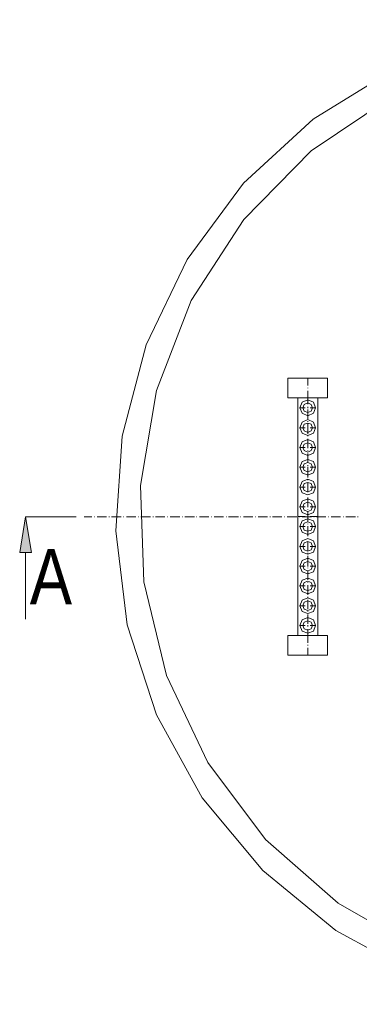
# Model space of a CAD drawing. Extents: x -23500 to 2637, y 21242 to 29547.
# Tile 82 of 121: x -6785 to -6248, y 24076 to 25631. Entities that reach past the tile are written whole.
import ezdxf

# ---------------------------------------------------------------- set-up
doc = ezdxf.new("R2010")
doc.units = 0
doc.header["$LTSCALE"] = 25
doc.layers.get('0').update_dxf_attribs({"linetype": 'CONTINUOUS', "lineweight": 13})
doc.styles.get("Standard").update_dxf_attribs({"font": 'ARIAL.TTF', "height": 50})

msp = doc.modelspace()

# ---------------------------------------------------------------- hatches: boundary and pattern name
h = msp.add_hatch(color=7)
h.dxf.hatch_style = 2
h.paths.add_polyline_path([(-6784.577, 24789.324), (-6775.166, 24845.346), (-6765.743, 24789.324)])

# ---------------------------------------------------------------- linework, layer by layer
at = {"color": 7, "lineweight": 9}
msp.add_lwpolyline([(-6784.577, 24789.324), (-6775.166, 24845.346), (-6765.743, 24789.324)], close=True, dxfattribs=at)
for points, knots in [([(-5907.182, 25630.54), (-5907.182, 25630.54), (-6054.407, 25605.261), (-6054.407, 25605.261), (-6054.407, 25605.261), (-6193.697, 25551.724), (-6193.697, 25551.724), (-6193.697, 25551.724), (-6321.092, 25473.4), (-6321.092, 25473.4), (-6321.092, 25473.4), (-6431.141, 25372.282), (-6431.141, 25372.282), (-6431.141, 25372.282), (-6519.872, 25251.825), (-6519.872, 25251.825), (-6519.872, 25251.825), (-6584.812, 25116.988), (-6584.812, 25116.988), (-6584.812, 25116.988), (-6622.479, 24972.74), (-6622.479, 24972.74), (-6622.479, 24972.74), (-6632.886, 24823.535), (-6632.886, 24823.535), (-6632.886, 24823.535), (-6614.557, 24674.822), (-6614.557, 24674.822), (-6614.557, 24674.822), (-6568.451, 24532.554), (-6568.451, 24532.554), (-6568.451, 24532.554), (-6496.069, 24401.691), (-6496.069, 24401.691), (-6496.069, 24401.691), (-6400.4, 24286.684), (-6400.4, 24286.684), (-6400.4, 24286.684), (-6284.901, 24192.011), (-6284.901, 24192.011), (-6284.901, 24192.011), (-6153.545, 24120.625), (-6153.545, 24120.625), (-6153.545, 24120.625), (-6011.278, 24075.515), (-6011.278, 24075.515)], [0, 0, 0, 0, 1, 1, 1, 2, 2, 2, 3, 3, 3, 4, 4, 4, 5, 5, 5, 6, 6, 6, 7, 7, 7, 8, 8, 8, 9, 9, 9, 10, 10, 10, 11, 11, 11, 12, 12, 12, 13, 13, 13, 14, 14, 14, 15, 15, 15, 15]), ([(-5907.182, 25593.365), (-5907.182, 25593.365), (-6056.387, 25565.108), (-6056.387, 25565.108), (-6056.387, 25565.108), (-6197.671, 25508.103), (-6197.671, 25508.103), (-6197.671, 25508.103), (-6324.069, 25423.333), (-6324.069, 25423.333), (-6324.069, 25423.333), (-6430.649, 25314.785), (-6430.649, 25314.785), (-6430.649, 25314.785), (-6513.426, 25186.885), (-6513.426, 25186.885), (-6513.426, 25186.885), (-6568.451, 25045.11), (-6568.451, 25045.11), (-6568.451, 25045.11), (-6593.731, 24894.908), (-6593.731, 24894.908), (-6593.731, 24894.908), (-6588.281, 24742.739), (-6588.281, 24742.739), (-6588.281, 24742.739), (-6552.582, 24595.009), (-6552.582, 24595.009), (-6552.582, 24595.009), (-6487.15, 24457.207), (-6487.15, 24457.207), (-6487.15, 24457.207), (-6395.947, 24335.754), (-6395.947, 24335.754), (-6395.947, 24335.754), (-6281.431, 24235.128), (-6281.431, 24235.128), (-6281.431, 24235.128), (-6149.571, 24159.781), (-6149.571, 24159.781), (-6149.571, 24159.781), (-6004.832, 24112.199), (-6004.832, 24112.199)], [0, 0, 0, 0, 1, 1, 1, 2, 2, 2, 3, 3, 3, 4, 4, 4, 5, 5, 5, 6, 6, 6, 7, 7, 7, 8, 8, 8, 9, 9, 9, 10, 10, 10, 11, 11, 11, 12, 12, 12, 13, 13, 13, 14, 14, 14, 14]), ([(-6298.285, 25064.448), (-6298.285, 25064.448), (-6360.747, 25064.448), (-6360.747, 25064.448), (-6360.747, 25064.448), (-6360.747, 25033.217), (-6360.747, 25033.217), (-6360.747, 25033.217), (-6298.285, 25033.217), (-6298.285, 25033.217), (-6298.285, 25033.217), (-6298.285, 25064.448), (-6298.285, 25064.448)], [0, 0, 0, 0, 1, 1, 1, 2, 2, 2, 3, 3, 3, 4, 4, 4, 4]), ([(-6313.662, 25033.215), (-6313.662, 25033.215), (-6344.893, 25033.215), (-6344.893, 25033.215), (-6344.893, 25033.215), (-6344.893, 24657.969), (-6344.893, 24657.969), (-6344.893, 24657.969), (-6313.662, 24657.969), (-6313.662, 24657.969), (-6313.662, 24657.969), (-6313.662, 25033.215), (-6313.662, 25033.215)], [0, 0, 0, 0, 1, 1, 1, 2, 2, 2, 3, 3, 3, 4, 4, 4, 4]), ([(-6329.518, 25004.958), (-6329.518, 25004.958), (-6338.449, 25008.919), (-6338.449, 25008.919), (-6338.449, 25008.919), (-6341.906, 25017.345), (-6341.906, 25017.345), (-6341.906, 25017.345), (-6338.449, 25026.276), (-6338.449, 25026.276), (-6338.449, 25026.276), (-6329.518, 25030.237), (-6329.518, 25030.237), (-6329.518, 25030.237), (-6320.6, 25026.276), (-6320.6, 25026.276), (-6320.6, 25026.276), (-6317.131, 25017.345), (-6317.131, 25017.345), (-6317.131, 25017.345), (-6320.6, 25008.919), (-6320.6, 25008.919), (-6320.6, 25008.919), (-6329.518, 25004.958), (-6329.518, 25004.958), (-6329.518, 25004.958), (-6329.518, 25004.958), (-6329.518, 25004.958)], [0, 0, 0, 0, 1, 1, 1, 2, 2, 2, 3, 3, 3, 4, 4, 4, 5, 5, 5, 6, 6, 6, 7, 7, 7, 8, 8, 8, 9, 9, 9, 9]), ([(-6329.518, 25009.915), (-6329.518, 25009.915), (-6334.968, 25012.4), (-6334.968, 25012.4), (-6334.968, 25012.4), (-6336.961, 25017.345), (-6336.961, 25017.345), (-6336.961, 25017.345), (-6334.968, 25022.807), (-6334.968, 25022.807), (-6334.968, 25022.807), (-6329.518, 25025.28), (-6329.518, 25025.28), (-6329.518, 25025.28), (-6324.069, 25022.807), (-6324.069, 25022.807), (-6324.069, 25022.807), (-6322.088, 25017.345), (-6322.088, 25017.345), (-6322.088, 25017.345), (-6324.069, 25012.4), (-6324.069, 25012.4), (-6324.069, 25012.4), (-6329.518, 25009.915), (-6329.518, 25009.915), (-6329.518, 25009.915), (-6329.518, 25009.915), (-6329.518, 25009.915)], [0, 0, 0, 0, 1, 1, 1, 2, 2, 2, 3, 3, 3, 4, 4, 4, 5, 5, 5, 6, 6, 6, 7, 7, 7, 8, 8, 8, 9, 9, 9, 9]), ([(-6329.518, 24973.737), (-6329.518, 24973.737), (-6338.449, 24977.698), (-6338.449, 24977.698), (-6338.449, 24977.698), (-6341.906, 24986.124), (-6341.906, 24986.124), (-6341.906, 24986.124), (-6338.449, 24995.055), (-6338.449, 24995.055), (-6338.449, 24995.055), (-6329.518, 24999.016), (-6329.518, 24999.016), (-6329.518, 24999.016), (-6320.6, 24995.055), (-6320.6, 24995.055), (-6320.6, 24995.055), (-6317.131, 24986.124), (-6317.131, 24986.124), (-6317.131, 24986.124), (-6320.6, 24977.698), (-6320.6, 24977.698), (-6320.6, 24977.698), (-6329.518, 24973.737), (-6329.518, 24973.737), (-6329.518, 24973.737), (-6329.518, 24973.737), (-6329.518, 24973.737)], [0, 0, 0, 0, 1, 1, 1, 2, 2, 2, 3, 3, 3, 4, 4, 4, 5, 5, 5, 6, 6, 6, 7, 7, 7, 8, 8, 8, 9, 9, 9, 9]), ([(-6329.518, 24978.694), (-6329.518, 24978.694), (-6334.968, 24981.167), (-6334.968, 24981.167), (-6334.968, 24981.167), (-6336.961, 24986.124), (-6336.961, 24986.124), (-6336.961, 24986.124), (-6334.968, 24991.574), (-6334.968, 24991.574), (-6334.968, 24991.574), (-6329.518, 24993.567), (-6329.518, 24993.567), (-6329.518, 24993.567), (-6324.069, 24991.574), (-6324.069, 24991.574), (-6324.069, 24991.574), (-6322.088, 24986.124), (-6322.088, 24986.124), (-6322.088, 24986.124), (-6324.069, 24981.167), (-6324.069, 24981.167), (-6324.069, 24981.167), (-6329.518, 24978.694), (-6329.518, 24978.694), (-6329.518, 24978.694), (-6329.518, 24978.694), (-6329.518, 24978.694)], [0, 0, 0, 0, 1, 1, 1, 2, 2, 2, 3, 3, 3, 4, 4, 4, 5, 5, 5, 6, 6, 6, 7, 7, 7, 8, 8, 8, 9, 9, 9, 9]), ([(-6329.518, 24942.503), (-6329.518, 24942.503), (-6338.449, 24945.972), (-6338.449, 24945.972), (-6338.449, 24945.972), (-6341.906, 24954.891), (-6341.906, 24954.891), (-6341.906, 24954.891), (-6338.449, 24963.809), (-6338.449, 24963.809), (-6338.449, 24963.809), (-6329.518, 24967.783), (-6329.518, 24967.783), (-6329.518, 24967.783), (-6320.6, 24963.809), (-6320.6, 24963.809), (-6320.6, 24963.809), (-6317.131, 24954.891), (-6317.131, 24954.891), (-6317.131, 24954.891), (-6320.6, 24945.972), (-6320.6, 24945.972), (-6320.6, 24945.972), (-6329.518, 24942.503), (-6329.518, 24942.503), (-6329.518, 24942.503), (-6329.518, 24942.503), (-6329.518, 24942.503)], [0, 0, 0, 0, 1, 1, 1, 2, 2, 2, 3, 3, 3, 4, 4, 4, 5, 5, 5, 6, 6, 6, 7, 7, 7, 8, 8, 8, 9, 9, 9, 9]), ([(-6329.518, 24947.461), (-6329.518, 24947.461), (-6334.968, 24949.933), (-6334.968, 24949.933), (-6334.968, 24949.933), (-6336.961, 24954.891), (-6336.961, 24954.891), (-6336.961, 24954.891), (-6334.968, 24960.34), (-6334.968, 24960.34), (-6334.968, 24960.34), (-6329.518, 24962.333), (-6329.518, 24962.333), (-6329.518, 24962.333), (-6324.069, 24960.34), (-6324.069, 24960.34), (-6324.069, 24960.34), (-6322.088, 24954.891), (-6322.088, 24954.891), (-6322.088, 24954.891), (-6324.069, 24949.933), (-6324.069, 24949.933), (-6324.069, 24949.933), (-6329.518, 24947.461), (-6329.518, 24947.461), (-6329.518, 24947.461), (-6329.518, 24947.461), (-6329.518, 24947.461)], [0, 0, 0, 0, 1, 1, 1, 2, 2, 2, 3, 3, 3, 4, 4, 4, 5, 5, 5, 6, 6, 6, 7, 7, 7, 8, 8, 8, 9, 9, 9, 9]), ([(-6329.518, 24911.269), (-6329.518, 24911.269), (-6338.449, 24914.738), (-6338.449, 24914.738), (-6338.449, 24914.738), (-6341.906, 24923.669), (-6341.906, 24923.669), (-6341.906, 24923.669), (-6338.449, 24932.588), (-6338.449, 24932.588), (-6338.449, 24932.588), (-6329.518, 24936.057), (-6329.518, 24936.057), (-6329.518, 24936.057), (-6320.6, 24932.588), (-6320.6, 24932.588), (-6320.6, 24932.588), (-6317.131, 24923.669), (-6317.131, 24923.669), (-6317.131, 24923.669), (-6320.6, 24914.738), (-6320.6, 24914.738), (-6320.6, 24914.738), (-6329.518, 24911.269), (-6329.518, 24911.269), (-6329.518, 24911.269), (-6329.518, 24911.269), (-6329.518, 24911.269)], [0, 0, 0, 0, 1, 1, 1, 2, 2, 2, 3, 3, 3, 4, 4, 4, 5, 5, 5, 6, 6, 6, 7, 7, 7, 8, 8, 8, 9, 9, 9, 9]), ([(-6329.518, 24916.227), (-6329.518, 24916.227), (-6334.968, 24918.712), (-6334.968, 24918.712), (-6334.968, 24918.712), (-6336.961, 24923.669), (-6336.961, 24923.669), (-6336.961, 24923.669), (-6334.968, 24929.119), (-6334.968, 24929.119), (-6334.968, 24929.119), (-6329.518, 24931.099), (-6329.518, 24931.099), (-6329.518, 24931.099), (-6324.069, 24929.119), (-6324.069, 24929.119), (-6324.069, 24929.119), (-6322.088, 24923.669), (-6322.088, 24923.669), (-6322.088, 24923.669), (-6324.069, 24918.712), (-6324.069, 24918.712), (-6324.069, 24918.712), (-6329.518, 24916.227), (-6329.518, 24916.227), (-6329.518, 24916.227), (-6329.518, 24916.227), (-6329.518, 24916.227)], [0, 0, 0, 0, 1, 1, 1, 2, 2, 2, 3, 3, 3, 4, 4, 4, 5, 5, 5, 6, 6, 6, 7, 7, 7, 8, 8, 8, 9, 9, 9, 9]), ([(-6329.518, 24880.036), (-6329.518, 24880.036), (-6338.449, 24883.517), (-6338.449, 24883.517), (-6338.449, 24883.517), (-6341.906, 24892.436), (-6341.906, 24892.436), (-6341.906, 24892.436), (-6338.449, 24901.354), (-6338.449, 24901.354), (-6338.449, 24901.354), (-6329.518, 24904.823), (-6329.518, 24904.823), (-6329.518, 24904.823), (-6320.6, 24901.354), (-6320.6, 24901.354), (-6320.6, 24901.354), (-6317.131, 24892.436), (-6317.131, 24892.436), (-6317.131, 24892.436), (-6320.6, 24883.517), (-6320.6, 24883.517), (-6320.6, 24883.517), (-6329.518, 24880.036), (-6329.518, 24880.036), (-6329.518, 24880.036), (-6329.518, 24880.036), (-6329.518, 24880.036)], [0, 0, 0, 0, 1, 1, 1, 2, 2, 2, 3, 3, 3, 4, 4, 4, 5, 5, 5, 6, 6, 6, 7, 7, 7, 8, 8, 8, 9, 9, 9, 9]), ([(-6329.518, 24885.006), (-6329.518, 24885.006), (-6334.968, 24886.986), (-6334.968, 24886.986), (-6334.968, 24886.986), (-6336.961, 24892.436), (-6336.961, 24892.436), (-6336.961, 24892.436), (-6334.968, 24897.885), (-6334.968, 24897.885), (-6334.968, 24897.885), (-6329.518, 24899.878), (-6329.518, 24899.878), (-6329.518, 24899.878), (-6324.069, 24897.885), (-6324.069, 24897.885), (-6324.069, 24897.885), (-6322.088, 24892.436), (-6322.088, 24892.436), (-6322.088, 24892.436), (-6324.069, 24886.986), (-6324.069, 24886.986), (-6324.069, 24886.986), (-6329.518, 24885.006), (-6329.518, 24885.006), (-6329.518, 24885.006), (-6329.518, 24885.006), (-6329.518, 24885.006)], [0, 0, 0, 0, 1, 1, 1, 2, 2, 2, 3, 3, 3, 4, 4, 4, 5, 5, 5, 6, 6, 6, 7, 7, 7, 8, 8, 8, 9, 9, 9, 9]), ([(-6329.518, 24848.815), (-6329.518, 24848.815), (-6338.449, 24852.284), (-6338.449, 24852.284), (-6338.449, 24852.284), (-6341.906, 24861.202), (-6341.906, 24861.202), (-6341.906, 24861.202), (-6338.449, 24870.133), (-6338.449, 24870.133), (-6338.449, 24870.133), (-6329.518, 24873.602), (-6329.518, 24873.602), (-6329.518, 24873.602), (-6320.6, 24870.133), (-6320.6, 24870.133), (-6320.6, 24870.133), (-6317.131, 24861.202), (-6317.131, 24861.202), (-6317.131, 24861.202), (-6320.6, 24852.284), (-6320.6, 24852.284), (-6320.6, 24852.284), (-6329.518, 24848.815), (-6329.518, 24848.815), (-6329.518, 24848.815), (-6329.518, 24848.815), (-6329.518, 24848.815)], [0, 0, 0, 0, 1, 1, 1, 2, 2, 2, 3, 3, 3, 4, 4, 4, 5, 5, 5, 6, 6, 6, 7, 7, 7, 8, 8, 8, 9, 9, 9, 9]), ([(-6329.518, 24853.772), (-6329.518, 24853.772), (-6334.968, 24855.753), (-6334.968, 24855.753), (-6334.968, 24855.753), (-6336.961, 24861.202), (-6336.961, 24861.202), (-6336.961, 24861.202), (-6334.968, 24866.652), (-6334.968, 24866.652), (-6334.968, 24866.652), (-6329.518, 24868.645), (-6329.518, 24868.645), (-6329.518, 24868.645), (-6324.069, 24866.652), (-6324.069, 24866.652), (-6324.069, 24866.652), (-6322.088, 24861.202), (-6322.088, 24861.202), (-6322.088, 24861.202), (-6324.069, 24855.753), (-6324.069, 24855.753), (-6324.069, 24855.753), (-6329.518, 24853.772), (-6329.518, 24853.772), (-6329.518, 24853.772), (-6329.518, 24853.772), (-6329.518, 24853.772)], [0, 0, 0, 0, 1, 1, 1, 2, 2, 2, 3, 3, 3, 4, 4, 4, 5, 5, 5, 6, 6, 6, 7, 7, 7, 8, 8, 8, 9, 9, 9, 9]), ([(-6329.518, 24817.581), (-6329.518, 24817.581), (-6338.449, 24821.05), (-6338.449, 24821.05), (-6338.449, 24821.05), (-6341.906, 24829.981), (-6341.906, 24829.981), (-6341.906, 24829.981), (-6338.449, 24838.899), (-6338.449, 24838.899), (-6338.449, 24838.899), (-6329.518, 24842.368), (-6329.518, 24842.368), (-6329.518, 24842.368), (-6320.6, 24838.899), (-6320.6, 24838.899), (-6320.6, 24838.899), (-6317.131, 24829.981), (-6317.131, 24829.981), (-6317.131, 24829.981), (-6320.6, 24821.05), (-6320.6, 24821.05), (-6320.6, 24821.05), (-6329.518, 24817.581), (-6329.518, 24817.581), (-6329.518, 24817.581), (-6329.518, 24817.581), (-6329.518, 24817.581)], [0, 0, 0, 0, 1, 1, 1, 2, 2, 2, 3, 3, 3, 4, 4, 4, 5, 5, 5, 6, 6, 6, 7, 7, 7, 8, 8, 8, 9, 9, 9, 9]), ([(-6329.518, 24822.538), (-6329.518, 24822.538), (-6334.968, 24824.519), (-6334.968, 24824.519), (-6334.968, 24824.519), (-6336.961, 24829.981), (-6336.961, 24829.981), (-6336.961, 24829.981), (-6334.968, 24835.43), (-6334.968, 24835.43), (-6334.968, 24835.43), (-6329.518, 24837.411), (-6329.518, 24837.411), (-6329.518, 24837.411), (-6324.069, 24835.43), (-6324.069, 24835.43), (-6324.069, 24835.43), (-6322.088, 24829.981), (-6322.088, 24829.981), (-6322.088, 24829.981), (-6324.069, 24824.519), (-6324.069, 24824.519), (-6324.069, 24824.519), (-6329.518, 24822.538), (-6329.518, 24822.538), (-6329.518, 24822.538), (-6329.518, 24822.538), (-6329.518, 24822.538)], [0, 0, 0, 0, 1, 1, 1, 2, 2, 2, 3, 3, 3, 4, 4, 4, 5, 5, 5, 6, 6, 6, 7, 7, 7, 8, 8, 8, 9, 9, 9, 9]), ([(-6329.518, 24786.347), (-6329.518, 24786.347), (-6338.449, 24789.829), (-6338.449, 24789.829), (-6338.449, 24789.829), (-6341.906, 24798.747), (-6341.906, 24798.747), (-6341.906, 24798.747), (-6338.449, 24807.666), (-6338.449, 24807.666), (-6338.449, 24807.666), (-6329.518, 24811.135), (-6329.518, 24811.135), (-6329.518, 24811.135), (-6320.6, 24807.666), (-6320.6, 24807.666), (-6320.6, 24807.666), (-6317.131, 24798.747), (-6317.131, 24798.747), (-6317.131, 24798.747), (-6320.6, 24789.829), (-6320.6, 24789.829), (-6320.6, 24789.829), (-6329.518, 24786.347), (-6329.518, 24786.347), (-6329.518, 24786.347), (-6329.518, 24786.347), (-6329.518, 24786.347)], [0, 0, 0, 0, 1, 1, 1, 2, 2, 2, 3, 3, 3, 4, 4, 4, 5, 5, 5, 6, 6, 6, 7, 7, 7, 8, 8, 8, 9, 9, 9, 9]), ([(-6329.518, 24791.317), (-6329.518, 24791.317), (-6334.968, 24793.298), (-6334.968, 24793.298), (-6334.968, 24793.298), (-6336.961, 24798.747), (-6336.961, 24798.747), (-6336.961, 24798.747), (-6334.968, 24804.197), (-6334.968, 24804.197), (-6334.968, 24804.197), (-6329.518, 24806.19), (-6329.518, 24806.19), (-6329.518, 24806.19), (-6324.069, 24804.197), (-6324.069, 24804.197), (-6324.069, 24804.197), (-6322.088, 24798.747), (-6322.088, 24798.747), (-6322.088, 24798.747), (-6324.069, 24793.298), (-6324.069, 24793.298), (-6324.069, 24793.298), (-6329.518, 24791.317), (-6329.518, 24791.317), (-6329.518, 24791.317), (-6329.518, 24791.317), (-6329.518, 24791.317)], [0, 0, 0, 0, 1, 1, 1, 2, 2, 2, 3, 3, 3, 4, 4, 4, 5, 5, 5, 6, 6, 6, 7, 7, 7, 8, 8, 8, 9, 9, 9, 9]), ([(-6329.518, 24755.126), (-6329.518, 24755.126), (-6338.449, 24758.595), (-6338.449, 24758.595), (-6338.449, 24758.595), (-6341.906, 24767.514), (-6341.906, 24767.514), (-6341.906, 24767.514), (-6338.449, 24776.445), (-6338.449, 24776.445), (-6338.449, 24776.445), (-6329.518, 24779.914), (-6329.518, 24779.914), (-6329.518, 24779.914), (-6320.6, 24776.445), (-6320.6, 24776.445), (-6320.6, 24776.445), (-6317.131, 24767.514), (-6317.131, 24767.514), (-6317.131, 24767.514), (-6320.6, 24758.595), (-6320.6, 24758.595), (-6320.6, 24758.595), (-6329.518, 24755.126), (-6329.518, 24755.126), (-6329.518, 24755.126), (-6329.518, 24755.126), (-6329.518, 24755.126)], [0, 0, 0, 0, 1, 1, 1, 2, 2, 2, 3, 3, 3, 4, 4, 4, 5, 5, 5, 6, 6, 6, 7, 7, 7, 8, 8, 8, 9, 9, 9, 9]), ([(-6329.518, 24760.084), (-6329.518, 24760.084), (-6334.968, 24762.064), (-6334.968, 24762.064), (-6334.968, 24762.064), (-6336.961, 24767.514), (-6336.961, 24767.514), (-6336.961, 24767.514), (-6334.968, 24772.963), (-6334.968, 24772.963), (-6334.968, 24772.963), (-6329.518, 24774.956), (-6329.518, 24774.956), (-6329.518, 24774.956), (-6324.069, 24772.963), (-6324.069, 24772.963), (-6324.069, 24772.963), (-6322.088, 24767.514), (-6322.088, 24767.514), (-6322.088, 24767.514), (-6324.069, 24762.064), (-6324.069, 24762.064), (-6324.069, 24762.064), (-6329.518, 24760.084), (-6329.518, 24760.084), (-6329.518, 24760.084), (-6329.518, 24760.084), (-6329.518, 24760.084)], [0, 0, 0, 0, 1, 1, 1, 2, 2, 2, 3, 3, 3, 4, 4, 4, 5, 5, 5, 6, 6, 6, 7, 7, 7, 8, 8, 8, 9, 9, 9, 9]), ([(-6329.518, 24723.892), (-6329.518, 24723.892), (-6338.449, 24727.361), (-6338.449, 24727.361), (-6338.449, 24727.361), (-6341.906, 24736.292), (-6341.906, 24736.292), (-6341.906, 24736.292), (-6338.449, 24745.211), (-6338.449, 24745.211), (-6338.449, 24745.211), (-6329.518, 24748.68), (-6329.518, 24748.68), (-6329.518, 24748.68), (-6320.6, 24745.211), (-6320.6, 24745.211), (-6320.6, 24745.211), (-6317.131, 24736.292), (-6317.131, 24736.292), (-6317.131, 24736.292), (-6320.6, 24727.361), (-6320.6, 24727.361), (-6320.6, 24727.361), (-6329.518, 24723.892), (-6329.518, 24723.892), (-6329.518, 24723.892), (-6329.518, 24723.892), (-6329.518, 24723.892)], [0, 0, 0, 0, 1, 1, 1, 2, 2, 2, 3, 3, 3, 4, 4, 4, 5, 5, 5, 6, 6, 6, 7, 7, 7, 8, 8, 8, 9, 9, 9, 9]), ([(-6329.518, 24728.85), (-6329.518, 24728.85), (-6334.968, 24730.83), (-6334.968, 24730.83), (-6334.968, 24730.83), (-6336.961, 24736.292), (-6336.961, 24736.292), (-6336.961, 24736.292), (-6334.968, 24741.742), (-6334.968, 24741.742), (-6334.968, 24741.742), (-6329.518, 24743.722), (-6329.518, 24743.722), (-6329.518, 24743.722), (-6324.069, 24741.742), (-6324.069, 24741.742), (-6324.069, 24741.742), (-6322.088, 24736.292), (-6322.088, 24736.292), (-6322.088, 24736.292), (-6324.069, 24730.83), (-6324.069, 24730.83), (-6324.069, 24730.83), (-6329.518, 24728.85), (-6329.518, 24728.85), (-6329.518, 24728.85), (-6329.518, 24728.85), (-6329.518, 24728.85)], [0, 0, 0, 0, 1, 1, 1, 2, 2, 2, 3, 3, 3, 4, 4, 4, 5, 5, 5, 6, 6, 6, 7, 7, 7, 8, 8, 8, 9, 9, 9, 9]), ([(-6329.518, 24692.659), (-6329.518, 24692.659), (-6338.449, 24696.14), (-6338.449, 24696.14), (-6338.449, 24696.14), (-6341.906, 24705.059), (-6341.906, 24705.059), (-6341.906, 24705.059), (-6338.449, 24713.977), (-6338.449, 24713.977), (-6338.449, 24713.977), (-6329.518, 24717.446), (-6329.518, 24717.446), (-6329.518, 24717.446), (-6320.6, 24713.977), (-6320.6, 24713.977), (-6320.6, 24713.977), (-6317.131, 24705.059), (-6317.131, 24705.059), (-6317.131, 24705.059), (-6320.6, 24696.14), (-6320.6, 24696.14), (-6320.6, 24696.14), (-6329.518, 24692.659), (-6329.518, 24692.659), (-6329.518, 24692.659), (-6329.518, 24692.659), (-6329.518, 24692.659)], [0, 0, 0, 0, 1, 1, 1, 2, 2, 2, 3, 3, 3, 4, 4, 4, 5, 5, 5, 6, 6, 6, 7, 7, 7, 8, 8, 8, 9, 9, 9, 9]), ([(-6329.518, 24697.629), (-6329.518, 24697.629), (-6334.968, 24699.609), (-6334.968, 24699.609), (-6334.968, 24699.609), (-6336.961, 24705.059), (-6336.961, 24705.059), (-6336.961, 24705.059), (-6334.968, 24710.508), (-6334.968, 24710.508), (-6334.968, 24710.508), (-6329.518, 24712.489), (-6329.518, 24712.489), (-6329.518, 24712.489), (-6324.069, 24710.508), (-6324.069, 24710.508), (-6324.069, 24710.508), (-6322.088, 24705.059), (-6322.088, 24705.059), (-6322.088, 24705.059), (-6324.069, 24699.609), (-6324.069, 24699.609), (-6324.069, 24699.609), (-6329.518, 24697.629), (-6329.518, 24697.629), (-6329.518, 24697.629), (-6329.518, 24697.629), (-6329.518, 24697.629)], [0, 0, 0, 0, 1, 1, 1, 2, 2, 2, 3, 3, 3, 4, 4, 4, 5, 5, 5, 6, 6, 6, 7, 7, 7, 8, 8, 8, 9, 9, 9, 9]), ([(-6329.518, 24661.438), (-6329.518, 24661.438), (-6338.449, 24664.907), (-6338.449, 24664.907), (-6338.449, 24664.907), (-6341.906, 24673.838), (-6341.906, 24673.838), (-6341.906, 24673.838), (-6338.449, 24682.756), (-6338.449, 24682.756), (-6338.449, 24682.756), (-6329.518, 24686.225), (-6329.518, 24686.225), (-6329.518, 24686.225), (-6320.6, 24682.756), (-6320.6, 24682.756), (-6320.6, 24682.756), (-6317.131, 24673.838), (-6317.131, 24673.838), (-6317.131, 24673.838), (-6320.6, 24664.907), (-6320.6, 24664.907), (-6320.6, 24664.907), (-6329.518, 24661.438), (-6329.518, 24661.438), (-6329.518, 24661.438), (-6329.518, 24661.438), (-6329.518, 24661.438)], [0, 0, 0, 0, 1, 1, 1, 2, 2, 2, 3, 3, 3, 4, 4, 4, 5, 5, 5, 6, 6, 6, 7, 7, 7, 8, 8, 8, 9, 9, 9, 9]), ([(-6329.518, 24666.395), (-6329.518, 24666.395), (-6334.968, 24668.376), (-6334.968, 24668.376), (-6334.968, 24668.376), (-6336.961, 24673.838), (-6336.961, 24673.838), (-6336.961, 24673.838), (-6334.968, 24679.287), (-6334.968, 24679.287), (-6334.968, 24679.287), (-6329.518, 24681.268), (-6329.518, 24681.268), (-6329.518, 24681.268), (-6324.069, 24679.287), (-6324.069, 24679.287), (-6324.069, 24679.287), (-6322.088, 24673.838), (-6322.088, 24673.838), (-6322.088, 24673.838), (-6324.069, 24668.376), (-6324.069, 24668.376), (-6324.069, 24668.376), (-6329.518, 24666.395), (-6329.518, 24666.395), (-6329.518, 24666.395), (-6329.518, 24666.395), (-6329.518, 24666.395)], [0, 0, 0, 0, 1, 1, 1, 2, 2, 2, 3, 3, 3, 4, 4, 4, 5, 5, 5, 6, 6, 6, 7, 7, 7, 8, 8, 8, 9, 9, 9, 9]), ([(-6298.285, 24626.735), (-6298.285, 24626.735), (-6360.747, 24626.735), (-6360.747, 24626.735), (-6360.747, 24626.735), (-6360.747, 24657.966), (-6360.747, 24657.966), (-6360.747, 24657.966), (-6298.285, 24657.966), (-6298.285, 24657.966), (-6298.285, 24657.966), (-6298.285, 24626.735), (-6298.285, 24626.735)], [0, 0, 0, 0, 1, 1, 1, 2, 2, 2, 3, 3, 3, 4, 4, 4, 4])]:
    msp.add_open_spline(points, degree=3, knots=knots, dxfattribs=at)
for points in [[(-6360.752, 25064.448), (-6360.752, 25064.448), (-6360.752, 25064.448), (-6360.752, 25064.448)], [(-6329.518, 25064.448), (-6329.518, 25064.448), (-6329.518, 25053.045), (-6329.518, 25053.045)], [(-6329.518, 25049.084), (-6329.518, 25049.084), (-6329.518, 25048.579), (-6329.518, 25048.579)], [(-6329.518, 25044.618), (-6329.518, 25044.618), (-6329.518, 25033.215), (-6329.518, 25033.215)], [(-6344.883, 25033.215), (-6344.883, 25033.215), (-6344.883, 25033.215), (-6344.883, 25033.215)], [(-6329.518, 25033.215), (-6329.518, 25033.215), (-6329.518, 25023.299), (-6329.518, 25023.299)], [(-6341.906, 25017.345), (-6341.906, 25017.345), (-6333.479, 25017.345), (-6333.479, 25017.345)], [(-6330.01, 25017.345), (-6330.01, 25017.345), (-6329.026, 25017.345), (-6329.026, 25017.345)], [(-6329.518, 25019.338), (-6329.518, 25019.338), (-6329.518, 25018.834), (-6329.518, 25018.834)], [(-6329.518, 25014.873), (-6329.518, 25014.873), (-6329.518, 25000), (-6329.518, 25000)], [(-6325.557, 25017.345), (-6325.557, 25017.345), (-6317.131, 25017.345), (-6317.131, 25017.345)], [(-6329.518, 24996.531), (-6329.518, 24996.531), (-6329.518, 24995.547), (-6329.518, 24995.547)], [(-6329.518, 24992.078), (-6329.518, 24992.078), (-6329.518, 24976.701), (-6329.518, 24976.701)], [(-6341.906, 24986.124), (-6341.906, 24986.124), (-6333.479, 24986.124), (-6333.479, 24986.124)], [(-6330.01, 24986.124), (-6330.01, 24986.124), (-6329.026, 24986.124), (-6329.026, 24986.124)], [(-6325.557, 24986.124), (-6325.557, 24986.124), (-6317.131, 24986.124), (-6317.131, 24986.124)], [(-6329.518, 24973.232), (-6329.518, 24973.232), (-6329.518, 24972.74), (-6329.518, 24972.74)], [(-6329.518, 24968.779), (-6329.518, 24968.779), (-6329.518, 24953.907), (-6329.518, 24953.907)], [(-6341.906, 24954.891), (-6341.906, 24954.891), (-6333.479, 24954.891), (-6333.479, 24954.891)], [(-6330.01, 24954.891), (-6330.01, 24954.891), (-6329.026, 24954.891), (-6329.026, 24954.891)], [(-6329.518, 24949.933), (-6329.518, 24949.933), (-6329.518, 24949.441), (-6329.518, 24949.441)], [(-6329.518, 24945.48), (-6329.518, 24945.48), (-6329.518, 24930.607), (-6329.518, 24930.607)], [(-6325.557, 24954.891), (-6325.557, 24954.891), (-6317.131, 24954.891), (-6317.131, 24954.891)], [(-6329.518, 24927.138), (-6329.518, 24927.138), (-6329.518, 24926.142), (-6329.518, 24926.142)], [(-6341.906, 24923.669), (-6341.906, 24923.669), (-6333.479, 24923.669), (-6333.479, 24923.669)], [(-6330.01, 24923.669), (-6330.01, 24923.669), (-6329.026, 24923.669), (-6329.026, 24923.669)], [(-6329.518, 24922.673), (-6329.518, 24922.673), (-6329.518, 24907.308), (-6329.518, 24907.308)], [(-6325.557, 24923.669), (-6325.557, 24923.669), (-6317.131, 24923.669), (-6317.131, 24923.669)], [(-6329.518, 24903.839), (-6329.518, 24903.839), (-6329.518, 24903.347), (-6329.518, 24903.347)], [(-6329.518, 24899.374), (-6329.518, 24899.374), (-6329.518, 24884.501), (-6329.518, 24884.501)], [(-6341.906, 24892.436), (-6341.906, 24892.436), (-6333.479, 24892.436), (-6333.479, 24892.436)], [(-6330.01, 24892.436), (-6330.01, 24892.436), (-6329.026, 24892.436), (-6329.026, 24892.436)], [(-6329.518, 24880.54), (-6329.518, 24880.54), (-6329.518, 24880.036), (-6329.518, 24880.036)], [(-6325.557, 24892.436), (-6325.557, 24892.436), (-6317.131, 24892.436), (-6317.131, 24892.436)], [(-6329.518, 24876.075), (-6329.518, 24876.075), (-6329.518, 24861.202), (-6329.518, 24861.202)], [(-6341.906, 24861.202), (-6341.906, 24861.202), (-6333.479, 24861.202), (-6333.479, 24861.202)], [(-6330.01, 24861.202), (-6330.01, 24861.202), (-6329.026, 24861.202), (-6329.026, 24861.202)], [(-6329.518, 24857.733), (-6329.518, 24857.733), (-6329.518, 24856.737), (-6329.518, 24856.737)], [(-6329.518, 24853.267), (-6329.518, 24853.267), (-6329.518, 24837.916), (-6329.518, 24837.916)], [(-6325.557, 24861.202), (-6325.557, 24861.202), (-6317.131, 24861.202), (-6317.131, 24861.202)], [(-6695.354, 24845.346), (-6695.354, 24845.346), (-6775.166, 24845.346), (-6775.166, 24845.346)], [(-6682.954, 24845.346), (-6682.954, 24845.346), (-6670.566, 24845.346), (-6670.566, 24845.346)], [(-6666.605, 24845.346), (-6666.605, 24845.346), (-6666.101, 24845.346), (-6666.101, 24845.346)], [(-6662.14, 24845.346), (-6662.14, 24845.346), (-6647.267, 24845.346), (-6647.267, 24845.346)], [(-6643.798, 24845.346), (-6643.798, 24845.346), (-6642.801, 24845.346), (-6642.801, 24845.346)], [(-6639.332, 24845.346), (-6639.332, 24845.346), (-6624.46, 24845.346), (-6624.46, 24845.346)], [(-6620.499, 24845.346), (-6620.499, 24845.346), (-6619.994, 24845.346), (-6619.994, 24845.346)], [(-6616.033, 24845.346), (-6616.033, 24845.346), (-6601.173, 24845.346), (-6601.173, 24845.346)], [(-6597.2, 24845.346), (-6597.2, 24845.346), (-6596.708, 24845.346), (-6596.708, 24845.346)], [(-6593.239, 24845.346), (-6593.239, 24845.346), (-6577.862, 24845.346), (-6577.862, 24845.346)], [(-6574.393, 24845.346), (-6574.393, 24845.346), (-6573.409, 24845.346), (-6573.409, 24845.346)], [(-6569.94, 24845.346), (-6569.94, 24845.346), (-6555.067, 24845.346), (-6555.067, 24845.346)], [(-6551.093, 24845.346), (-6551.093, 24845.346), (-6550.601, 24845.346), (-6550.601, 24845.346)], [(-6546.64, 24845.346), (-6546.64, 24845.346), (-6531.768, 24845.346), (-6531.768, 24845.346)], [(-6527.807, 24845.346), (-6527.807, 24845.346), (-6527.315, 24845.346), (-6527.315, 24845.346)], [(-6523.833, 24845.346), (-6523.833, 24845.346), (-6508.469, 24845.346), (-6508.469, 24845.346)], [(-6505, 24845.346), (-6505, 24845.346), (-6504.508, 24845.346), (-6504.508, 24845.346)], [(-6500.534, 24845.346), (-6500.534, 24845.346), (-6485.662, 24845.346), (-6485.662, 24845.346)], [(-6481.701, 24845.346), (-6481.701, 24845.346), (-6481.209, 24845.346), (-6481.209, 24845.346)], [(-6477.235, 24845.346), (-6477.235, 24845.346), (-6462.362, 24845.346), (-6462.362, 24845.346)], [(-6458.401, 24845.346), (-6458.401, 24845.346), (-6457.909, 24845.346), (-6457.909, 24845.346)], [(-6454.44, 24845.346), (-6454.44, 24845.346), (-6439.076, 24845.346), (-6439.076, 24845.346)], [(-6435.607, 24845.346), (-6435.607, 24845.346), (-6435.102, 24845.346), (-6435.102, 24845.346)], [(-6431.141, 24845.346), (-6431.141, 24845.346), (-6416.269, 24845.346), (-6416.269, 24845.346)], [(-6412.295, 24845.346), (-6412.295, 24845.346), (-6411.803, 24845.346), (-6411.803, 24845.346)], [(-6407.842, 24845.346), (-6407.842, 24845.346), (-6392.97, 24845.346), (-6392.97, 24845.346)], [(-6389.501, 24845.346), (-6389.501, 24845.346), (-6388.504, 24845.346), (-6388.504, 24845.346)], [(-6385.035, 24845.346), (-6385.035, 24845.346), (-6370.175, 24845.346), (-6370.175, 24845.346)], [(-6366.201, 24845.346), (-6366.201, 24845.346), (-6365.71, 24845.346), (-6365.71, 24845.346)], [(-6361.749, 24845.346), (-6361.749, 24845.346), (-6346.876, 24845.346), (-6346.876, 24845.346)], [(-6333.479, 24845.838), (-6333.479, 24845.838), (-6344.883, 24845.838), (-6344.883, 24845.838)], [(-6342.902, 24845.346), (-6342.902, 24845.346), (-6342.41, 24845.346), (-6342.41, 24845.346)], [(-6338.449, 24845.346), (-6338.449, 24845.346), (-6323.577, 24845.346), (-6323.577, 24845.346)], [(-6329.026, 24845.838), (-6329.026, 24845.838), (-6330.01, 24845.838), (-6330.01, 24845.838)], [(-6329.518, 24834.434), (-6329.518, 24834.434), (-6329.518, 24833.942), (-6329.518, 24833.942)], [(-6313.662, 24845.838), (-6313.662, 24845.838), (-6325.557, 24845.838), (-6325.557, 24845.838)], [(-6320.095, 24845.346), (-6320.095, 24845.346), (-6319.111, 24845.346), (-6319.111, 24845.346)], [(-6315.642, 24845.346), (-6315.642, 24845.346), (-6300.77, 24845.346), (-6300.77, 24845.346)], [(-6296.809, 24845.346), (-6296.809, 24845.346), (-6296.304, 24845.346), (-6296.304, 24845.346)], [(-6292.343, 24845.346), (-6292.343, 24845.346), (-6277.47, 24845.346), (-6277.47, 24845.346)], [(-6273.51, 24845.346), (-6273.51, 24845.346), (-6273.005, 24845.346), (-6273.005, 24845.346)], [(-6269.536, 24845.346), (-6269.536, 24845.346), (-6254.171, 24845.346), (-6254.171, 24845.346)], [(-6250.702, 24845.346), (-6250.702, 24845.346), (-6249.706, 24845.346), (-6249.706, 24845.346)], [(-6341.906, 24829.981), (-6341.906, 24829.981), (-6333.479, 24829.981), (-6333.479, 24829.981)], [(-6330.01, 24829.981), (-6330.01, 24829.981), (-6329.026, 24829.981), (-6329.026, 24829.981)], [(-6329.518, 24829.981), (-6329.518, 24829.981), (-6329.518, 24815.108), (-6329.518, 24815.108)], [(-6325.557, 24829.981), (-6325.557, 24829.981), (-6317.131, 24829.981), (-6317.131, 24829.981)], [(-6329.518, 24811.135), (-6329.518, 24811.135), (-6329.518, 24810.643), (-6329.518, 24810.643)], [(-6329.518, 24806.682), (-6329.518, 24806.682), (-6329.518, 24791.809), (-6329.518, 24791.809)], [(-6775.166, 24789.324), (-6775.166, 24789.324), (-6775.166, 24683.74), (-6775.166, 24683.74)], [(-6341.906, 24798.747), (-6341.906, 24798.747), (-6333.479, 24798.747), (-6333.479, 24798.747)], [(-6330.01, 24798.747), (-6330.01, 24798.747), (-6329.026, 24798.747), (-6329.026, 24798.747)], [(-6329.518, 24788.34), (-6329.518, 24788.34), (-6329.518, 24787.344), (-6329.518, 24787.344)], [(-6325.557, 24798.747), (-6325.557, 24798.747), (-6317.131, 24798.747), (-6317.131, 24798.747)], [(-6329.518, 24783.875), (-6329.518, 24783.875), (-6329.518, 24768.51), (-6329.518, 24768.51)], [(-6341.906, 24767.514), (-6341.906, 24767.514), (-6333.479, 24767.514), (-6333.479, 24767.514)], [(-6330.01, 24767.514), (-6330.01, 24767.514), (-6329.026, 24767.514), (-6329.026, 24767.514)], [(-6329.518, 24765.041), (-6329.518, 24765.041), (-6329.518, 24764.549), (-6329.518, 24764.549)], [(-6329.518, 24760.576), (-6329.518, 24760.576), (-6329.518, 24745.716), (-6329.518, 24745.716)], [(-6325.557, 24767.514), (-6325.557, 24767.514), (-6317.131, 24767.514), (-6317.131, 24767.514)], [(-6329.518, 24741.742), (-6329.518, 24741.742), (-6329.518, 24741.25), (-6329.518, 24741.25)], [(-6341.906, 24736.292), (-6341.906, 24736.292), (-6333.479, 24736.292), (-6333.479, 24736.292)], [(-6330.01, 24736.292), (-6330.01, 24736.292), (-6329.026, 24736.292), (-6329.026, 24736.292)], [(-6329.518, 24737.276), (-6329.518, 24737.276), (-6329.518, 24722.404), (-6329.518, 24722.404)], [(-6325.557, 24736.292), (-6325.557, 24736.292), (-6317.131, 24736.292), (-6317.131, 24736.292)], [(-6329.518, 24718.935), (-6329.518, 24718.935), (-6329.518, 24717.951), (-6329.518, 24717.951)], [(-6329.518, 24714.469), (-6329.518, 24714.469), (-6329.518, 24699.609), (-6329.518, 24699.609)], [(-6341.906, 24705.059), (-6341.906, 24705.059), (-6333.479, 24705.059), (-6333.479, 24705.059)], [(-6330.01, 24705.059), (-6330.01, 24705.059), (-6329.026, 24705.059), (-6329.026, 24705.059)], [(-6329.518, 24695.636), (-6329.518, 24695.636), (-6329.518, 24695.144), (-6329.518, 24695.144)], [(-6325.557, 24705.059), (-6325.557, 24705.059), (-6317.131, 24705.059), (-6317.131, 24705.059)], [(-6329.518, 24691.17), (-6329.518, 24691.17), (-6329.518, 24676.31), (-6329.518, 24676.31)], [(-6341.906, 24673.838), (-6341.906, 24673.838), (-6333.479, 24673.838), (-6333.479, 24673.838)], [(-6330.01, 24673.838), (-6330.01, 24673.838), (-6329.026, 24673.838), (-6329.026, 24673.838)], [(-6329.518, 24672.349), (-6329.518, 24672.349), (-6329.518, 24671.845), (-6329.518, 24671.845)], [(-6329.518, 24667.884), (-6329.518, 24667.884), (-6329.518, 24657.969), (-6329.518, 24657.969)], [(-6325.557, 24673.838), (-6325.557, 24673.838), (-6317.131, 24673.838), (-6317.131, 24673.838)], [(-6329.518, 24646.565), (-6329.518, 24646.565), (-6329.518, 24657.969), (-6329.518, 24657.969)], [(-6329.518, 24642.099), (-6329.518, 24642.099), (-6329.518, 24643.096), (-6329.518, 24643.096)], [(-6329.518, 24626.735), (-6329.518, 24626.735), (-6329.518, 24638.63), (-6329.518, 24638.63)], [(-6360.752, 24626.735), (-6360.752, 24626.735), (-6360.752, 24626.735), (-6360.752, 24626.735)]]:
    msp.add_open_spline(points, degree=3, dxfattribs=at)

# ---------------------------------------------------------------- texts
at = {"color": 7, "insert": (-6768.721, 24794.577), "char_height": 87.5328, "attachment_point": 1}
msp.add_mtext('{\\fArialNarrow|b0|i0|c0;A}', dxfattribs=at)

doc.saveas('drawing.dxf')
